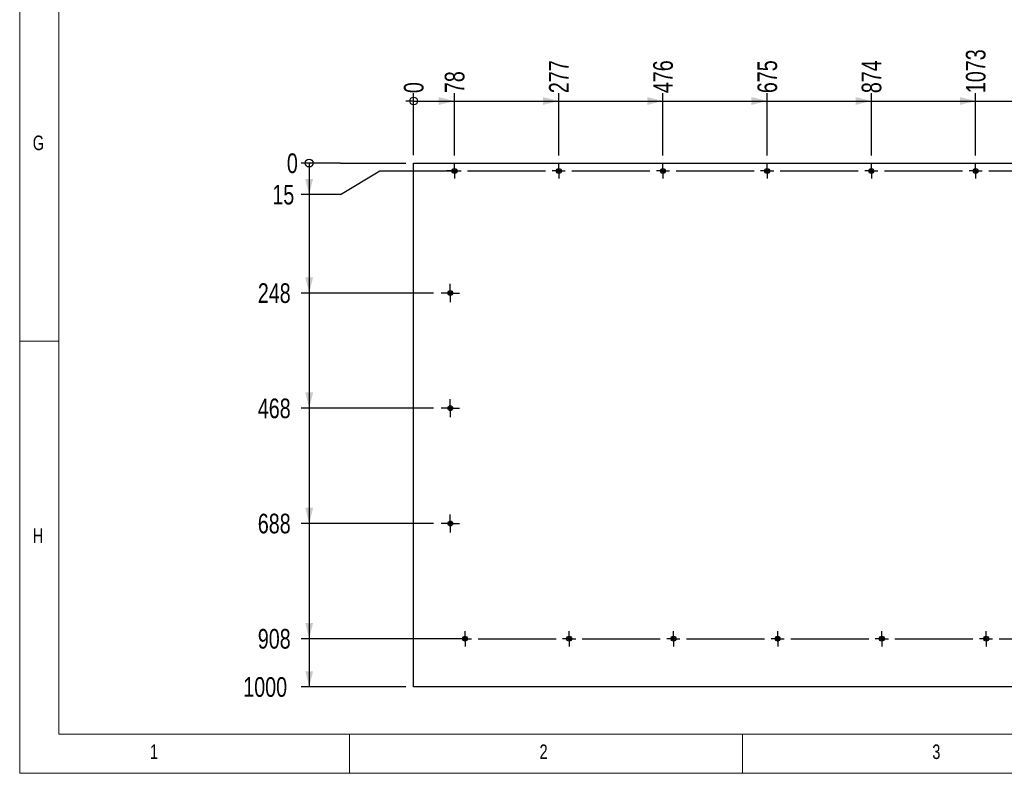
# Model space of a CAD drawing. Header units: millimetres. Extents: x 5 to 589, y 5 to 415.
# Tile 1 of 12: x 5 to 130, y 5 to 101. Entities that reach past the tile are written whole.
import ezdxf

# ---------------------------------------------------------------- set-up
doc = ezdxf.new("R2010")
doc.units = ezdxf.units.MM
doc.linetypes.add('CENTERX2', pattern=[20.32, 12.7, -2.54, 2.54, -2.54])
for name, color, linetype in [('COTES', 1, 'Continuous'), ('NOTES', 6, 'Continuous'), ('TRAIT-MIXTES', 3, 'CENTERX2')]:
    doc.layers.add(name, color=color, linetype=linetype)
doc.layers.add('TRAIT-FORT', color=4, linetype='Continuous', lineweight=25)
doc.styles.add('SLDTEXTSTYLE0', font='TXT', dxfattribs={"width": 0.75})
doc.dimstyles.new('SLDDIMSTYLE3', dxfattribs={"dimtxt": 2.5, "dimasz": 0.333333, "dimexe": 0, "dimexo": 0.0625, "dimtad": 0, "dimtih": 1, "dimtoh": 1, "dimdec": 0, "dimlfac": 15, "dimrnd": 1e-09, "dimdsep": 46, "dimtxsty": 'SLDTEXTSTYLE0', "dimblk1": 'ORIGIN', "dimblk2": 'ORIGIN', "dimsah": 1, "dimcen": 0.09, "dimadec": 0, "dimazin": 2, "dimtfac": 1, "dimtdec": 0, "dimtofl": 0, "dimtmove": 0, "dimatfit": 3, "dimldrblk": 'ORIGIN', "dimfxl": 1, "dimfrac": 2, "dimtolj": 1, "dimtzin": 12, "dimarcsym": 0})
doc.dimstyles.new('SLDDIMSTYLE4', dxfattribs={"dimtxt": 2.5, "dimasz": 2, "dimexe": 0, "dimexo": 0.0625, "dimtad": 0, "dimtih": 1, "dimtoh": 1, "dimdec": 0, "dimlfac": 15, "dimrnd": 1e-09, "dimzin": 12, "dimdsep": 46, "dimtxsty": 'SLDTEXTSTYLE0', "dimsah": 1, "dimcen": 0.09, "dimadec": 0, "dimazin": 3, "dimtfac": 1, "dimtdec": 0, "dimtofl": 0, "dimtmove": 0, "dimatfit": 3, "dimfxl": 1, "dimfrac": 2, "dimtolj": 1, "dimtzin": 12, "dimarcsym": 0})

# ---------------------------------------------------------------- blocks, each defined once
blk = doc.blocks.new('_Origin')
at = {"color": 0, "linetype": 'ByBlock', "lineweight": -2}
blk.add_line((0, 0), (-1, 0), dxfattribs=at)
blk.add_circle((0, 0), 0.5, dxfattribs=at)
blk = doc.blocks.new('_D_139')
at = {"layer": 'COTES', "color": 1, "transparency": 16777216}
for p, q in [((45.85, 82.67), (40.85, 82.67)), ((45.85, 82.67), (50.85, 82.67)), ((50.85, 82.67), (54.15, 82.67))]:
    blk.add_line(p, q, dxfattribs=at)
blk.add_blockref('_Origin', (41.85, 82.67), dxfattribs=at)
at = {"layer": 'COTES', "color": 1, "transparency": 16777216, "insert": (39.01, 83.9), "char_height": 2.5, "attachment_point": 1, "style": 'SLDTEXTSTYLE0'}
blk.add_mtext('0', dxfattribs=at)
blk = doc.blocks.new('_D_140')
at = {"layer": 'COTES', "color": 1, "transparency": 16777216}
for p, q in [((41.85, 82.67), (41.85, 78.66)), ((45.85, 78.66), (50.85, 81.67)), ((50.85, 81.67), (60.33, 81.67)), ((45.85, 78.66), (40.85, 78.66))]:
    blk.add_line(p, q, dxfattribs=at)
blk.add_solid([(41.85, 78.66), (42.35, 80.66), (41.35, 80.66)], dxfattribs=at)
at = {"layer": 'COTES', "color": 1, "transparency": 16777216, "insert": (37.16, 79.9), "char_height": 2.5, "attachment_point": 1, "style": 'SLDTEXTSTYLE0'}
blk.add_mtext('15', dxfattribs=at)
blk = doc.blocks.new('_D_141')
at = {"layer": 'COTES', "color": 1, "transparency": 16777216}
for p, q in [((41.85, 78.66), (41.85, 66.13)), ((57.67, 66.13), (40.85, 66.13))]:
    blk.add_line(p, q, dxfattribs=at)
blk.add_solid([(41.85, 66.13), (42.35, 68.13), (41.35, 68.13)], dxfattribs=at)
at = {"layer": 'COTES', "color": 1, "transparency": 16777216, "insert": (35.31, 67.37), "char_height": 2.5, "attachment_point": 1, "style": 'SLDTEXTSTYLE0'}
blk.add_mtext('248', dxfattribs=at)
blk = doc.blocks.new('_D_142')
at = {"layer": 'COTES', "color": 1, "transparency": 16777216}
for p, q in [((41.85, 66.13), (41.85, 51.47)), ((57.67, 51.47), (40.85, 51.47))]:
    blk.add_line(p, q, dxfattribs=at)
blk.add_solid([(41.85, 51.47), (42.35, 53.47), (41.35, 53.47)], dxfattribs=at)
at = {"layer": 'COTES', "color": 1, "transparency": 16777216, "insert": (35.31, 52.7), "char_height": 2.5, "attachment_point": 1, "style": 'SLDTEXTSTYLE0'}
blk.add_mtext('468', dxfattribs=at)
blk = doc.blocks.new('_D_143')
at = {"layer": 'COTES', "color": 1, "transparency": 16777216}
for p, q in [((41.85, 51.47), (41.85, 36.8)), ((57.67, 36.8), (40.85, 36.8))]:
    blk.add_line(p, q, dxfattribs=at)
blk.add_solid([(41.85, 36.8), (42.35, 38.8), (41.35, 38.8)], dxfattribs=at)
at = {"layer": 'COTES', "color": 1, "transparency": 16777216, "insert": (35.31, 38.04), "char_height": 2.5, "attachment_point": 1, "style": 'SLDTEXTSTYLE0'}
blk.add_mtext('688', dxfattribs=at)
blk = doc.blocks.new('_D_144')
at = {"layer": 'COTES', "color": 1, "transparency": 16777216}
for p, q in [((41.85, 36.8), (41.85, 22.13)), ((61.67, 22.13), (40.85, 22.13))]:
    blk.add_line(p, q, dxfattribs=at)
blk.add_solid([(41.85, 22.13), (42.35, 24.13), (41.35, 24.13)], dxfattribs=at)
at = {"layer": 'COTES', "color": 1, "transparency": 16777216, "insert": (35.31, 23.37), "char_height": 2.5, "attachment_point": 1, "style": 'SLDTEXTSTYLE0'}
blk.add_mtext('908', dxfattribs=at)
blk = doc.blocks.new('_D_145')
at = {"layer": 'COTES', "color": 1, "transparency": 16777216}
for p, q in [((41.85, 22.13), (41.85, 16)), ((54.15, 16), (40.85, 16))]:
    blk.add_line(p, q, dxfattribs=at)
blk.add_solid([(41.85, 16), (42.35, 18), (41.35, 18)], dxfattribs=at)
at = {"layer": 'COTES', "color": 1, "transparency": 16777216, "insert": (33.46, 17.24), "char_height": 2.5, "attachment_point": 1, "style": 'SLDTEXTSTYLE0'}
blk.add_mtext('1000', dxfattribs=at)
blk = doc.blocks.new('_D_146')
at = {"layer": 'COTES', "color": 1, "transparency": 16777216}
blk.add_line((55.15, 83.67), (55.15, 91.57), dxfattribs=at)
blk.add_blockref('_Origin', (55.15, 90.57), dxfattribs=at)
at = {"layer": 'COTES', "color": 1, "transparency": 16777216, "insert": (53.91, 91.57), "char_height": 2.5, "attachment_point": 1, "rotation": 90, "style": 'SLDTEXTSTYLE0'}
blk.add_mtext('0', dxfattribs=at)
blk = doc.blocks.new('_D_147')
at = {"layer": 'COTES', "color": 1, "transparency": 16777216}
for p, q in [((60.35, 83.65), (60.35, 91.57)), ((55.15, 90.57), (60.35, 90.57))]:
    blk.add_line(p, q, dxfattribs=at)
blk.add_solid([(60.35, 90.57), (58.35, 91.07), (58.35, 90.07)], dxfattribs=at)
at = {"layer": 'COTES', "color": 1, "transparency": 16777216, "insert": (59.11, 91.57), "char_height": 2.5, "attachment_point": 1, "rotation": 90, "style": 'SLDTEXTSTYLE0'}
blk.add_mtext('78', dxfattribs=at)
blk = doc.blocks.new('_D_148')
at = {"layer": 'COTES', "color": 1, "transparency": 16777216}
for p, q in [((73.62, 83.65), (73.62, 91.57)), ((60.35, 90.57), (73.62, 90.57))]:
    blk.add_line(p, q, dxfattribs=at)
blk.add_solid([(73.62, 90.57), (71.62, 91.07), (71.62, 90.07)], dxfattribs=at)
at = {"layer": 'COTES', "color": 1, "transparency": 16777216, "insert": (72.38, 91.57), "char_height": 2.5, "attachment_point": 1, "rotation": 90, "style": 'SLDTEXTSTYLE0'}
blk.add_mtext('277', dxfattribs=at)
blk = doc.blocks.new('_D_149')
at = {"layer": 'COTES', "color": 1, "transparency": 16777216}
for p, q in [((86.88, 83.65), (86.88, 91.57)), ((73.62, 90.57), (86.88, 90.57))]:
    blk.add_line(p, q, dxfattribs=at)
blk.add_solid([(86.88, 90.57), (84.88, 91.07), (84.88, 90.07)], dxfattribs=at)
at = {"layer": 'COTES', "color": 1, "transparency": 16777216, "insert": (85.64, 91.57), "char_height": 2.5, "attachment_point": 1, "rotation": 90, "style": 'SLDTEXTSTYLE0'}
blk.add_mtext('476', dxfattribs=at)
blk = doc.blocks.new('_D_150')
at = {"layer": 'COTES', "color": 1, "transparency": 16777216}
for p, q in [((100.15, 83.65), (100.15, 91.57)), ((86.88, 90.57), (100.15, 90.57))]:
    blk.add_line(p, q, dxfattribs=at)
blk.add_solid([(100.15, 90.57), (98.15, 91.07), (98.15, 90.07)], dxfattribs=at)
at = {"layer": 'COTES', "color": 1, "transparency": 16777216, "insert": (98.91, 91.57), "char_height": 2.5, "attachment_point": 1, "rotation": 90, "style": 'SLDTEXTSTYLE0'}
blk.add_mtext('675', dxfattribs=at)
blk = doc.blocks.new('_D_151')
at = {"layer": 'COTES', "color": 1, "transparency": 16777216}
for p, q in [((113.42, 83.65), (113.42, 91.57)), ((100.15, 90.57), (113.42, 90.57))]:
    blk.add_line(p, q, dxfattribs=at)
blk.add_solid([(113.42, 90.57), (111.42, 91.07), (111.42, 90.07)], dxfattribs=at)
at = {"layer": 'COTES', "color": 1, "transparency": 16777216, "insert": (112.18, 91.57), "char_height": 2.5, "attachment_point": 1, "rotation": 90, "style": 'SLDTEXTSTYLE0'}
blk.add_mtext('874', dxfattribs=at)
blk = doc.blocks.new('_D_152')
at = {"layer": 'COTES', "color": 1, "transparency": 16777216}
for p, q in [((126.68, 83.65), (126.68, 91.57)), ((113.42, 90.57), (126.68, 90.57))]:
    blk.add_line(p, q, dxfattribs=at)
blk.add_solid([(126.68, 90.57), (124.68, 91.07), (124.68, 90.07)], dxfattribs=at)
at = {"layer": 'COTES', "color": 1, "transparency": 16777216, "insert": (125.44, 91.57), "char_height": 2.5, "attachment_point": 1, "rotation": 90, "style": 'SLDTEXTSTYLE0'}
blk.add_mtext('1073', dxfattribs=at)
blk = doc.blocks.new('_D_153')
at = {"layer": 'COTES', "color": 1, "transparency": 16777216}
for p, q in [((139.95, 83.65), (139.95, 91.57)), ((126.68, 90.57), (139.95, 90.57))]:
    blk.add_line(p, q, dxfattribs=at)
blk.add_solid([(139.95, 90.57), (137.95, 91.07), (137.95, 90.07)], dxfattribs=at)
at = {"layer": 'COTES', "color": 1, "transparency": 16777216, "insert": (138.71, 91.57), "char_height": 2.5, "attachment_point": 1, "rotation": 90, "style": 'SLDTEXTSTYLE0'}
blk.add_mtext('1272', dxfattribs=at)
blk = doc.blocks.new('_D_154')
at = {"layer": 'COTES', "color": 1, "transparency": 16777216}
for p, q in [((145.68, 68.28), (145.68, 91.57)), ((139.95, 90.57), (145.68, 90.57))]:
    blk.add_line(p, q, dxfattribs=at)
blk.add_solid([(145.68, 90.57), (143.68, 91.07), (143.68, 90.07)], dxfattribs=at)
at = {"layer": 'COTES', "color": 1, "transparency": 16777216, "insert": (144.44, 91.57), "char_height": 2.5, "attachment_point": 1, "rotation": 90, "style": 'SLDTEXTSTYLE0'}
blk.add_mtext('1358', dxfattribs=at)
blk = doc.blocks.new('_D_155')
at = {"layer": 'COTES', "color": 1, "transparency": 16777216}
for p, q in [((153.22, 83.65), (153.22, 91.57)), ((145.68, 90.57), (153.22, 90.57))]:
    blk.add_line(p, q, dxfattribs=at)
blk.add_solid([(153.22, 90.57), (151.22, 91.07), (151.22, 90.07)], dxfattribs=at)
at = {"layer": 'COTES', "color": 1, "transparency": 16777216, "insert": (151.98, 91.57), "char_height": 2.5, "attachment_point": 1, "rotation": 90, "style": 'SLDTEXTSTYLE0'}
blk.add_mtext('1471', dxfattribs=at)
blk = doc.blocks.new('_D_156')
at = {"layer": 'COTES', "color": 1, "transparency": 16777216}
for p, q in [((166.48, 83.65), (166.48, 91.57)), ((153.22, 90.57), (166.48, 90.57))]:
    blk.add_line(p, q, dxfattribs=at)
blk.add_solid([(166.48, 90.57), (164.48, 91.07), (164.48, 90.07)], dxfattribs=at)
at = {"layer": 'COTES', "color": 1, "transparency": 16777216, "insert": (165.24, 91.57), "char_height": 2.5, "attachment_point": 1, "rotation": 90, "style": 'SLDTEXTSTYLE0'}
blk.add_mtext('1670', dxfattribs=at)
blk = doc.blocks.new('_D_157')
at = {"layer": 'COTES', "color": 1, "transparency": 16777216}
for p, q in [((179.75, 83.65), (179.75, 91.57)), ((166.48, 90.57), (179.75, 90.57))]:
    blk.add_line(p, q, dxfattribs=at)
blk.add_solid([(179.75, 90.57), (177.75, 91.07), (177.75, 90.07)], dxfattribs=at)
at = {"layer": 'COTES', "color": 1, "transparency": 16777216, "insert": (178.51, 91.57), "char_height": 2.5, "attachment_point": 1, "rotation": 90, "style": 'SLDTEXTSTYLE0'}
blk.add_mtext('1869', dxfattribs=at)
blk = doc.blocks.new('_D_158')
at = {"layer": 'COTES', "color": 1, "transparency": 16777216}
for p, q in [((193.02, 83.65), (193.02, 91.57)), ((179.75, 90.57), (193.02, 90.57))]:
    blk.add_line(p, q, dxfattribs=at)
blk.add_solid([(193.02, 90.57), (191.02, 91.07), (191.02, 90.07)], dxfattribs=at)
at = {"layer": 'COTES', "color": 1, "transparency": 16777216, "insert": (191.78, 91.57), "char_height": 2.5, "attachment_point": 1, "rotation": 90, "style": 'SLDTEXTSTYLE0'}
blk.add_mtext('2068', dxfattribs=at)
blk = doc.blocks.new('_D_159')
at = {"layer": 'COTES', "color": 1, "transparency": 16777216}
for p, q in [((206.28, 83.65), (206.28, 91.57)), ((193.02, 90.57), (206.28, 90.57))]:
    blk.add_line(p, q, dxfattribs=at)
blk.add_solid([(206.28, 90.57), (204.28, 91.07), (204.28, 90.07)], dxfattribs=at)
at = {"layer": 'COTES', "color": 1, "transparency": 16777216, "insert": (205.04, 91.57), "char_height": 2.5, "attachment_point": 1, "rotation": 90, "style": 'SLDTEXTSTYLE0'}
blk.add_mtext('2267', dxfattribs=at)
blk = doc.blocks.new('_D_160')
at = {"layer": 'COTES', "color": 1, "transparency": 16777216}
for p, q in [((219.55, 83.65), (219.55, 91.57)), ((206.28, 90.57), (219.55, 90.57))]:
    blk.add_line(p, q, dxfattribs=at)
blk.add_solid([(219.55, 90.57), (217.55, 91.07), (217.55, 90.07)], dxfattribs=at)
at = {"layer": 'COTES', "color": 1, "transparency": 16777216, "insert": (218.31, 91.57), "char_height": 2.5, "attachment_point": 1, "rotation": 90, "style": 'SLDTEXTSTYLE0'}
blk.add_mtext('2466', dxfattribs=at)
blk = doc.blocks.new('_D_161')
at = {"layer": 'COTES', "color": 1, "transparency": 16777216}
for p, q in [((233.67, 86.57), (233.67, 91.57)), ((219.55, 90.57), (233.67, 90.57)), ((233.67, 86.57), (233.68, 82.81))]:
    blk.add_line(p, q, dxfattribs=at)
blk.add_solid([(233.67, 90.57), (231.67, 91.07), (231.67, 90.07)], dxfattribs=at)
at = {"layer": 'COTES', "color": 1, "transparency": 16777216, "insert": (232.44, 91.57), "char_height": 2.5, "attachment_point": 1, "rotation": 90, "style": 'SLDTEXTSTYLE0'}
blk.add_mtext('2678', dxfattribs=at)
blk = doc.blocks.new('_D_162')
at = {"layer": 'COTES', "color": 1, "transparency": 16777216}
for p, q in [((237.68, 83.67), (237.68, 91.57)), ((233.67, 90.57), (237.68, 90.57))]:
    blk.add_line(p, q, dxfattribs=at)
blk.add_solid([(237.68, 90.57), (235.68, 91.07), (235.68, 90.07)], dxfattribs=at)
at = {"layer": 'COTES', "color": 1, "transparency": 16777216, "insert": (236.44, 91.57), "char_height": 2.5, "attachment_point": 1, "rotation": 90, "style": 'SLDTEXTSTYLE0'}
blk.add_mtext('2738', dxfattribs=at)
blk = doc.blocks.new('SW_CENTERMARKSYMBOL_58')
at = {"layer": 'TRAIT-MIXTES', "color": 0}
for p, q in [((-146.77, 0), (-146.92, 0)), ((-145.93, 0), (-146.77, 0)), ((-145.93, 0.83), (-145.93, 0.98)), ((-145.93, 0), (-145.93, 0.83)), ((-145.93, 0), (-145.93, -0.83)), ((-145.93, 0), (-145.1, 0)), ((-144.27, 0), (-134.33, 0)), ((-132.67, 0), (-133.5, 0)), ((-132.67, 0.83), (-132.67, 0.98)), ((-132.67, 0), (-132.67, 0.83)), ((-132.67, 0), (-132.67, -0.83)), ((-132.67, 0), (-131.83, 0)), ((-131, 0), (-121.07, 0)), ((-119.4, 0), (-120.23, 0)), ((-119.4, 0.83), (-119.4, 0.98)), ((-119.4, 0), (-119.4, 0.83)), ((-119.4, 0), (-119.4, -0.83)), ((-119.4, 0), (-118.57, 0)), ((-117.73, 0), (-107.8, 0)), ((-106.13, 0), (-106.97, 0)), ((-106.13, 0.83), (-106.13, 0.98)), ((-106.13, 0), (-106.13, 0.83)), ((-106.13, 0), (-106.13, -0.83)), ((-106.13, 0), (-105.3, 0)), ((-104.47, 0), (-94.53, 0)), ((-92.87, 0), (-93.7, 0)), ((-92.87, 0.83), (-92.87, 0.98)), ((-92.87, 0), (-92.87, 0.83)), ((-92.87, 0), (-92.87, -0.83)), ((-92.87, 0), (-92.03, 0)), ((-91.2, 0), (-81.27, 0)), ((-79.6, 0), (-80.43, 0)), ((-79.6, 0.83), (-79.6, 0.98)), ((-79.6, 0), (-79.6, 0.83)), ((-79.6, 0), (-79.6, -0.83)), ((-79.6, 0), (-78.77, 0)), ((-77.93, 0), (-68, 0)), ((-145.93, -0.83), (-145.93, -0.98)), ((-132.67, -0.83), (-132.67, -0.98)), ((-119.4, -0.83), (-119.4, -0.98)), ((-106.13, -0.83), (-106.13, -0.98)), ((-92.87, -0.83), (-92.87, -0.98)), ((-79.6, -0.83), (-79.6, -0.98))]:
    blk.add_line(p, q, dxfattribs=at)
blk = doc.blocks.new('SW_CENTERMARKSYMBOL_59')
at = {"layer": 'TRAIT-MIXTES', "color": 0}
for p, q in [((-146.77, 0), (-146.92, 0)), ((-145.93, 0), (-146.77, 0)), ((-145.93, 0.83), (-145.93, 0.98)), ((-145.93, 0), (-145.93, 0.83)), ((-145.93, 0), (-145.93, -0.83)), ((-145.93, 0), (-145.1, 0)), ((-144.27, 0), (-134.33, 0)), ((-132.67, 0), (-133.5, 0)), ((-132.67, 0.83), (-132.67, 0.98)), ((-132.67, 0), (-132.67, 0.83)), ((-132.67, 0), (-132.67, -0.83)), ((-132.67, 0), (-131.83, 0)), ((-131, 0), (-121.07, 0)), ((-119.4, 0), (-120.23, 0)), ((-119.4, 0.83), (-119.4, 0.98)), ((-119.4, 0), (-119.4, 0.83)), ((-119.4, 0), (-119.4, -0.83)), ((-119.4, 0), (-118.57, 0)), ((-117.73, 0), (-107.8, 0)), ((-106.13, 0), (-106.97, 0)), ((-106.13, 0.83), (-106.13, 0.98)), ((-106.13, 0), (-106.13, 0.83)), ((-106.13, 0), (-106.13, -0.83)), ((-106.13, 0), (-105.3, 0)), ((-104.47, 0), (-94.53, 0)), ((-92.87, 0), (-93.7, 0)), ((-92.87, 0.83), (-92.87, 0.98)), ((-92.87, 0), (-92.87, 0.83)), ((-92.87, 0), (-92.87, -0.83)), ((-92.87, 0), (-92.03, 0)), ((-91.2, 0), (-81.27, 0)), ((-79.6, 0), (-80.43, 0)), ((-79.6, 0.83), (-79.6, 0.98)), ((-79.6, 0), (-79.6, 0.83)), ((-79.6, 0), (-79.6, -0.83)), ((-79.6, 0), (-78.77, 0)), ((-77.93, 0), (-68, 0)), ((-145.93, -0.83), (-145.93, -0.98)), ((-132.67, -0.83), (-132.67, -0.98)), ((-119.4, -0.83), (-119.4, -0.98)), ((-106.13, -0.83), (-106.13, -0.98)), ((-92.87, -0.83), (-92.87, -0.98)), ((-79.6, -0.83), (-79.6, -0.98))]:
    blk.add_line(p, q, dxfattribs=at)
blk = doc.blocks.new('SW_CENTERMARKSYMBOL_60')
at = {"layer": 'TRAIT-MIXTES', "color": 0}
for p, q in [((-0.83, 0), (-1.15, 0)), ((0, 0), (-0.83, 0)), ((0, 0.83), (0, 1.15)), ((0, 0), (0, 0.83)), ((0, 0), (0, -0.83)), ((0, 0), (0.83, 0)), ((0.83, 0), (1.15, 0)), ((0, -0.83), (0, -1.15))]:
    blk.add_line(p, q, dxfattribs=at)
blk = doc.blocks.new('SW_CENTERMARKSYMBOL_61')
at = {"layer": 'TRAIT-MIXTES', "color": 0}
for p, q in [((-0.83, 0), (-1.15, 0)), ((0, 0), (-0.83, 0)), ((0, 0.83), (0, 1.15)), ((0, 0), (0, 0.83)), ((0, 0), (0, -0.83)), ((0, 0), (0.83, 0)), ((0.83, 0), (1.15, 0)), ((0, -0.83), (0, -1.15))]:
    blk.add_line(p, q, dxfattribs=at)
blk = doc.blocks.new('SW_CENTERMARKSYMBOL_62')
at = {"layer": 'TRAIT-MIXTES', "color": 0}
for p, q in [((-0.83, 0), (-1.15, 0)), ((0, 0), (-0.83, 0)), ((0, 0.83), (0, 1.15)), ((0, 0), (0, 0.83)), ((0, 0), (0, -0.83)), ((0, 0), (0.83, 0)), ((0.83, 0), (1.15, 0)), ((0, -0.83), (0, -1.15))]:
    blk.add_line(p, q, dxfattribs=at)

msp = doc.modelspace()

# ---------------------------------------------------------------- linework, layer by layer
at = {"color": 7, "linetype": 'Continuous', "lineweight": 18}
for p, q in [((5, 415), (5, 5)), ((10, 410), (10, 10)), ((10, 60), (5, 60)), ((10, 10), (584, 10)), ((47, 5), (47, 10)), ((97, 10), (97, 5)), ((5, 5), (589, 5))]:
    msp.add_line(p, q, dxfattribs=at)
at = {"layer": 'TRAIT-FORT', "color": 4, "linetype": 'Continuous', "lineweight": 25}
for p, q in [((55.14938, 82.66528), (237.68272, 82.66528)), ((55.14938, 15.99862), (55.14938, 82.66528)), ((237.68272, 15.99862), (55.14938, 15.99862))]:
    msp.add_line(p, q, dxfattribs=at)
for centre, radius in [((60.34938, 81.66595), 0.31333), ((60.34938, 81.66595), 0.15), ((73.61605, 81.66595), 0.31333), ((73.61605, 81.66595), 0.15), ((86.88272, 81.66595), 0.31333), ((86.88272, 81.66595), 0.15), ((100.14938, 81.66595), 0.31333), ((100.14938, 81.66595), 0.15), ((113.41605, 81.66595), 0.31333), ((113.41605, 81.66595), 0.15), ((126.68272, 81.66595), 0.31333), ((126.68272, 81.66595), 0.15), ((59.81605, 66.13195), 0.31333), ((59.81605, 66.13195), 0.15), ((59.81605, 51.46528), 0.31333), ((59.81605, 51.46528), 0.15), ((59.81605, 36.79862), 0.31333), ((59.81605, 36.79862), 0.15), ((61.68272, 22.13195), 0.31333), ((61.68272, 22.13195), 0.15), ((74.94938, 22.13195), 0.31333), ((74.94938, 22.13195), 0.15), ((88.21605, 22.13195), 0.31333), ((88.21605, 22.13195), 0.15), ((101.48272, 22.13195), 0.31333), ((101.48272, 22.13195), 0.15), ((114.74938, 22.13195), 0.31333), ((114.74938, 22.13195), 0.15), ((128.01605, 22.13195), 0.31333), ((128.01605, 22.13195), 0.15)]:
    msp.add_circle(centre, radius, dxfattribs=at)

# ---------------------------------------------------------------- block references
at = {"layer": 'TRAIT-MIXTES', "color": 3}
for name, p in [('SW_CENTERMARKSYMBOL_58', (206.28272, 81.66595)), ('SW_CENTERMARKSYMBOL_62', (59.81605, 66.13195)), ('SW_CENTERMARKSYMBOL_61', (59.81605, 51.46528)), ('SW_CENTERMARKSYMBOL_60', (59.81605, 36.79862)), ('SW_CENTERMARKSYMBOL_59', (207.61605, 22.13195))]:
    msp.add_blockref(name, p, dxfattribs=at)

# ---------------------------------------------------------------- texts
at = {"layer": 'NOTES', "color": 211, "char_height": 1.85208, "attachment_point": 1, "style": 'SLDTEXTSTYLE0'}
for s, insert in [('G', (6.66667, 86.16802)), ('H', (6.66667, 36.16802)), ('1', (21.58334, 8.66802)), ('2', (71.16667, 8.66802)), ('3', (121.16667, 8.66802))]:
    msp.add_mtext(s, dxfattribs=dict(at, insert=insert))

# ---------------------------------------------------------------- dimensions: what is measured, and where the dimension line sits
at = {"layer": 'COTES', "color": 1}
for feature_location, offset, dtype, origin, dimstyle, picture, middle in [((126.68272, 82.64928), (0, 8.91694), 1, (55.14938, 82.66528), 'SLDDIMSTYLE4', '_D_152', (126.68272, 95.26067)), ((139.94938, 82.64928), (0, 8.91694), 1, (55.14938, 82.66528), 'SLDDIMSTYLE4', '_D_153', (139.94938, 95.26067)), ((145.68272, 67.27862), (0, 24.28761), 1, (55.14938, 82.66528), 'SLDDIMSTYLE4', '_D_154', (145.68272, 95.26067)), ((153.21605, 82.64928), (0, 8.91694), 1, (55.14938, 82.66528), 'SLDDIMSTYLE4', '_D_155', (153.21605, 95.26067)), ((166.48272, 82.64928), (0, 8.91694), 1, (55.14938, 82.66528), 'SLDDIMSTYLE4', '_D_156', (166.48272, 95.26067)), ((179.74938, 82.64928), (0, 8.91694), 1, (55.14938, 82.66528), 'SLDDIMSTYLE4', '_D_157', (179.74938, 95.26067)), ((193.01605, 82.64928), (0, 8.91694), 1, (55.14938, 82.66528), 'SLDDIMSTYLE4', '_D_158', (193.01605, 95.26067)), ((206.28272, 82.64928), (0, 8.91694), 1, (55.14938, 82.66528), 'SLDDIMSTYLE4', '_D_159', (206.28272, 95.26067)), ((219.54938, 82.64928), (0, 8.91694), 1, (55.14938, 82.66528), 'SLDDIMSTYLE4', '_D_160', (219.54938, 95.26067)), ((233.68272, 82.81262), (-0.00844, 8.75361), 1, (55.14938, 82.66528), 'SLDDIMSTYLE4', '_D_161', (233.67428, 95.26067)), ((237.68272, 82.66528), (0, 8.90094), 1, (55.14938, 82.66528), 'SLDDIMSTYLE4', '_D_162', (237.68272, 95.26067)), ((73.61605, 82.64928), (0, 8.91694), 1, (55.14938, 82.66528), 'SLDDIMSTYLE4', '_D_148', (73.61605, 94.33706)), ((86.88272, 82.64928), (0, 8.91694), 1, (55.14938, 82.66528), 'SLDDIMSTYLE4', '_D_149', (86.88272, 94.33706)), ((100.14938, 82.64928), (0, 8.91694), 1, (55.14938, 82.66528), 'SLDDIMSTYLE4', '_D_150', (100.14938, 94.33706)), ((113.41605, 82.64928), (0, 8.91694), 1, (55.14938, 82.66528), 'SLDDIMSTYLE4', '_D_151', (113.41605, 94.33706)), ((60.34938, 82.64928), (0, 8.91694), 1, (55.14938, 82.66528), 'SLDDIMSTYLE4', '_D_147', (60.34938, 93.41345)), ((55.1493843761, 82.665284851), (0, 8.9009385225), 1, (55.1493843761, 82.665284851), 'SLDDIMSTYLE3', '_D_146', (55.1493843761, 92.4898344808)), ((55.1493843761, 82.665284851), (-14.2956475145, 0), 0, (55.1493843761, 82.665284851), 'SLDDIMSTYLE3', '_D_139', (39.9301257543, 82.665284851)), ((55.14938, 15.99862), (-14.29565, 0), 0, (55.14938, 82.66528), 'SLDDIMSTYLE4', '_D_145', (37.15929, 15.99862)), ((58.66938, 66.13195), (-17.81565, 0), 0, (55.14938, 82.66528), 'SLDDIMSTYLE4', '_D_141', (38.0829, 66.13195)), ((58.66938, 51.46528), (-17.81565, 0), 0, (55.14938, 82.66528), 'SLDDIMSTYLE4', '_D_142', (38.0829, 51.46528)), ((58.66938, 36.79862), (-17.81565, 0), 0, (55.14938, 82.66528), 'SLDDIMSTYLE4', '_D_143', (38.0829, 36.79862)), ((62.66605, 22.13195), (-21.81231, 0), 0, (55.14938, 82.66528), 'SLDDIMSTYLE4', '_D_144', (38.0829, 22.13195)), ((61.33272, 81.66595), (-20.47898, -3.0091), 0, (55.14938, 82.66528), 'SLDDIMSTYLE4', '_D_140', (39.00651, 78.65685))]:
    dim = msp.add_ordinate_dim(feature_location=feature_location, offset=offset, dtype=dtype, origin=origin, dimstyle=dimstyle, dxfattribs=at)
    dim.commit()
    dim.dimension.update_dxf_attribs({"geometry": picture, "text_midpoint": middle})

doc.saveas('drawing.dxf')
